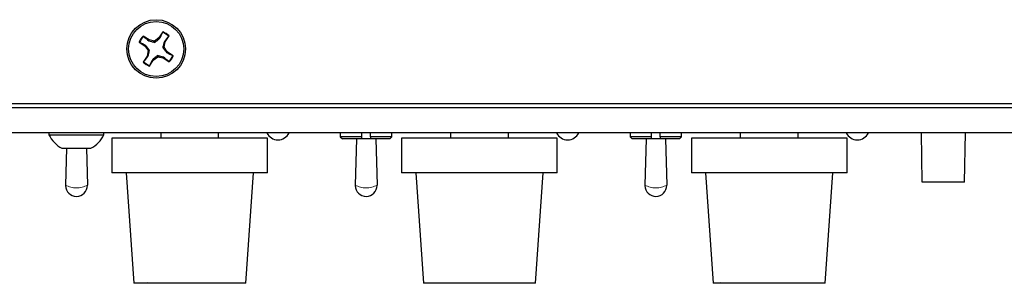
# Paper-space layout '_Top' of a CAD drawing. Header units: millimetres. Extents: x -329 to 153, y -147 to 87.
# Tile 4 of 6: x -105 to 14, y -140 to -108. Entities that reach past the tile are written whole.
import ezdxf

# ---------------------------------------------------------------- set-up
doc = ezdxf.new("R2010")
doc.units = ezdxf.units.MM
doc.linetypes.add('PHANTOM', pattern=[12.7, 6.35, -1.27, 1.27, -1.27, 1.27, -1.27])

psp = doc.layouts.new('_Top')

# ---------------------------------------------------------------- linework, layer by layer
at = {"color": 7, "linetype": 'Continuous', "lineweight": 25}
for p, q in [((-87.38, -109.1), (-87.85, -109.82)), ((-87.39, -109.16), (-87.38, -109.1)), ((-87.11, -110.31), (-86.63, -109.58)), ((-86.68, -109.62), (-86.63, -109.58)), ((-90.25, -110.34), (-89.53, -110.82)), ((-90.2, -110.36), (-90.25, -110.34)), ((-89.05, -110.07), (-89.77, -109.6)), ((-89.73, -109.65), (-89.77, -109.6)), ((-89.46, -110.74), (-89.53, -110.82)), ((-89.08, -110.17), (-89.05, -110.07)), ((-88.4, -110.2), (-89.05, -110.07)), ((-87.85, -109.82), (-88.4, -110.2)), ((-88.36, -110.36), (-88.4, -110.2)), ((-87.77, -109.9), (-87.85, -109.82)), ((-87.23, -110.96), (-87.11, -110.31)), ((-87.2, -110.27), (-87.11, -110.31)), ((-89.53, -110.82), (-89.16, -111.36)), ((-89.16, -111.36), (-89.28, -112.01)), ((-88.99, -111.33), (-89.16, -111.36)), ((-88.02, -111.96), (-87.99, -112.13)), ((-87.39, -110.99), (-87.23, -110.96)), ((-86.85, -111.51), (-87.23, -110.96)), ((-86.93, -111.58), (-86.85, -111.51)), ((-86.13, -111.98), (-86.85, -111.51)), ((-86.19, -111.96), (-86.13, -111.98)), ((-89.28, -112.01), (-89.75, -112.74)), ((-89.71, -112.7), (-89.75, -112.74)), ((-89.18, -112.05), (-89.28, -112.01)), ((-89.01, -113.22), (-88.54, -112.5)), ((-89, -113.17), (-89.01, -113.22)), ((-88.61, -112.43), (-88.54, -112.5)), ((-88.54, -112.5), (-87.99, -112.13)), ((-87.99, -112.13), (-87.34, -112.25)), ((-87.3, -112.15), (-87.34, -112.25)), ((-87.34, -112.25), (-86.62, -112.72)), ((-86.65, -112.68), (-86.62, -112.72)), ((-308.54, -117.76), (132.15, -117.76)), ((153.11, -118.27), (-329.49, -118.27)), ((153.11, -121.31), (-329.49, -121.31)), ((-101.17, -121.31), (-101.17, -121.54)), ((-94.52, -121.54), (-94.52, -121.31)), ((-87.63, -121.31), (-87.63, -121.95)), ((-80.63, -121.95), (-80.63, -121.31)), ((-65.92, -121.31), (-65.92, -121.78)), ((-63.3, -121.78), (-63.3, -121.31)), ((-62.28, -121.78), (-62.28, -121.31)), ((-59.67, -121.78), (-59.67, -121.31)), ((-52.58, -121.31), (-52.58, -121.95)), ((-45.58, -121.95), (-45.58, -121.31)), ((-30.86, -121.31), (-30.86, -121.78)), ((-28.25, -121.78), (-28.25, -121.31)), ((-27.23, -121.78), (-27.23, -121.31)), ((-24.62, -121.78), (-24.62, -121.31)), ((-17.52, -121.31), (-17.52, -121.95)), ((-10.52, -121.95), (-10.52, -121.31)), ((4.5, -127.26), (4.4, -121.31)), ((9.61, -127.26), (9.72, -121.31)), ((-101.17, -121.54), (-94.52, -121.54)), ((-93.54, -121.95), (-93.54, -126.14)), ((-74.72, -121.95), (-93.54, -121.95)), ((-74.72, -126.14), (-74.72, -121.95)), ((-65.92, -121.78), (-65.66, -122.03)), ((-63.3, -121.78), (-65.92, -121.78)), ((-59.92, -122.03), (-65.66, -122.03)), ((-63.97, -122.03), (-64.13, -127.62)), ((-59.67, -121.78), (-62.28, -121.78)), ((-61.62, -122.03), (-61.46, -127.62)), ((-59.92, -122.03), (-59.67, -121.78)), ((-58.49, -121.95), (-58.49, -126.14)), ((-39.67, -121.95), (-58.49, -121.95)), ((-39.67, -126.14), (-39.67, -121.95)), ((-30.86, -121.78), (-30.61, -122.03)), ((-28.25, -121.78), (-30.86, -121.78)), ((-24.87, -122.03), (-30.61, -122.03)), ((-28.91, -122.03), (-29.07, -127.62)), ((-24.62, -121.78), (-27.23, -121.78)), ((-26.57, -122.03), (-26.41, -127.62)), ((-24.87, -122.03), (-24.62, -121.78)), ((-23.44, -121.95), (-23.44, -126.14)), ((-4.61, -121.95), (-23.44, -121.95)), ((-4.61, -126.14), (-4.61, -121.95)), ((-99.6, -123.16), (-96.09, -123.16)), ((-99.05, -123.16), (-99.18, -127.62)), ((-96.64, -123.16), (-96.51, -127.62)), ((-74.72, -126.14), (-93.54, -126.14)), ((-91.82, -126.14), (-90.9, -139.5)), ((-77.36, -139.5), (-76.43, -126.14)), ((-39.67, -126.14), (-58.49, -126.14)), ((-56.77, -126.14), (-55.85, -139.5)), ((-42.31, -139.5), (-41.38, -126.14)), ((-4.61, -126.14), (-23.44, -126.14)), ((-21.72, -126.14), (-20.79, -139.5)), ((-7.26, -139.5), (-6.33, -126.14)), ((9.61, -127.26), (4.5, -127.26)), ((-77.36, -139.5), (-90.9, -139.5)), ((-89.63, -139.45), (-89.53, -139.45)), ((-89.63, -139.45), (-89.62, -139.5)), ((-89.25, -139.45), (-89.15, -139.45)), ((-89.14, -139.5), (-89.15, -139.45)), ((-42.31, -139.5), (-55.85, -139.5)), ((-54.94, -139.45), (-54.86, -139.45)), ((-54.94, -139.45), (-54.94, -139.5)), ((-54.62, -139.45), (-54.52, -139.45)), ((-54.52, -139.5), (-54.52, -139.45)), ((-7.26, -139.5), (-20.79, -139.5)), ((-19.98, -139.45), (-19.9, -139.45)), ((-19.98, -139.45), (-19.97, -139.5)), ((-19.67, -139.45), (-19.58, -139.45)), ((-19.57, -139.5), (-19.58, -139.45))]:
    psp.add_line(p, q, dxfattribs=at)
for radius in [3.54, 3.33]:
    psp.add_circle((-88.19, -111.16), radius, dxfattribs=at)
for centre, radius, start, end in [((-88.19, -111.16), 2.16, 45.5028, 68.182), ((-88.19, -111.16), 2.22, 45.3054, 68.3793), ((-88.19, -111.16), 2.22, 135.3054, 158.3793), ((-88.19, -111.16), 2.16, 135.5028, 158.182), ((-88.19, -111.16), 2.16, 315.5028, 338.182), ((-88.19, -111.16), 2.22, 225.3054, 248.3793), ((-88.19, -111.16), 2.16, 225.5028, 248.182), ((-88.19, -111.16), 2.22, 315.3054, 338.3793), ((-73.46, -120.65), 1.5, 206.3099, 333.6901), ((-38.41, -120.65), 1.5, 206.3099, 333.6901), ((-3.36, -120.65), 1.5, 206.3099, 333.6901), ((-97.84, -119.89), 3.72, 206.4344, 241.8588), ((-97.84, -119.89), 3.72, 298.1412, 333.5656), ((-97.84, -127.66), 1.33, 181.146, 359.9621), ((-62.79, -127.66), 1.33, 181.146, 359.9621), ((-27.74, -127.66), 1.33, 181.146, 359.9621)]:
    psp.add_arc(centre, radius, start, end, dxfattribs=at)
at = {"color": 7, "linetype": 'PHANTOM', "lineweight": 18}
for centre in [(-97.84, -125.26), (-62.79, -125.26), (-27.74, -125.26)]:
    psp.add_arc(centre, 2.71, 240.5617, 299.4383, dxfattribs=at)
at = {"color": 7, "linetype": 'Continuous', "lineweight": 25}
for points in [[(-87.77, -109.9), (-87.65, -109.65), (-87.52, -109.4), (-87.39, -109.16)], [(-89.46, -110.74), (-89.71, -110.61), (-89.95, -110.49), (-90.2, -110.36)], [(-89.73, -109.65), (-89.52, -109.82), (-89.3, -110), (-89.08, -110.17)], [(-86.68, -109.62), (-86.85, -109.84), (-87.03, -110.05), (-87.2, -110.27)], [(-86.93, -111.58), (-86.68, -111.71), (-86.43, -111.84), (-86.19, -111.96)], [(-89.71, -112.7), (-89.53, -112.49), (-89.36, -112.27), (-89.18, -112.05)], [(-88.61, -112.43), (-88.74, -112.67), (-88.87, -112.92), (-89, -113.17)], [(-86.65, -112.68), (-86.87, -112.5), (-87.08, -112.33), (-87.3, -112.15)]]:
    psp.add_open_spline(points, degree=3, dxfattribs=at)
for points, knots in [([(-88.99, -111.33), (-89.08, -111.21), (-89.16, -111.11), (-89.31, -110.92), (-89.39, -110.83), (-89.46, -110.74)], [0, 0, 0, 0, 0.5, 0.5, 1, 1, 1, 1]), ([(-89.08, -110.17), (-88.97, -110.2), (-88.86, -110.23), (-88.63, -110.29), (-88.5, -110.33), (-88.36, -110.36)], [0, 0, 0, 0, 0.5, 0.5, 1, 1, 1, 1]), ([(-88.36, -110.36), (-88.24, -110.27), (-88.15, -110.19), (-87.95, -110.04), (-87.86, -109.97), (-87.77, -109.9)], [0, 0, 0, 0, 0.5, 0.5, 1, 1, 1, 1]), ([(-87.2, -110.27), (-87.23, -110.38), (-87.26, -110.49), (-87.33, -110.73), (-87.36, -110.85), (-87.39, -110.99)], [0, 0, 0, 0, 0.5, 0.5, 1, 1, 1, 1]), ([(-89.18, -112.05), (-89.15, -111.94), (-89.12, -111.83), (-89.06, -111.59), (-89.03, -111.47), (-88.99, -111.33)], [0, 0, 0, 0, 0.5, 0.5, 1, 1, 1, 1]), ([(-88.02, -111.96), (-88.14, -112.05), (-88.24, -112.13), (-88.43, -112.28), (-88.52, -112.35), (-88.61, -112.43)], [0, 0, 0, 0, 0.5, 0.5, 1, 1, 1, 1]), ([(-87.3, -112.15), (-87.41, -112.12), (-87.52, -112.09), (-87.76, -112.03), (-87.88, -112), (-88.02, -111.96)], [0, 0, 0, 0, 0.5, 0.5, 1, 1, 1, 1]), ([(-87.39, -110.99), (-87.3, -111.11), (-87.23, -111.21), (-87.07, -111.4), (-87, -111.49), (-86.93, -111.58)], [0, 0, 0, 0, 0.5, 0.5, 1, 1, 1, 1]), ([(-63.3, -122.03), (-63.3, -122.02), (-63.3, -122), (-63.3, -121.96), (-63.3, -121.93), (-63.3, -121.9), (-63.3, -121.86), (-63.3, -121.83), (-63.3, -121.8), (-63.3, -121.78), (-63.3, -121.78)], [0, 0, 0, 0, 0.132422, 0.266084, 0.400983, 0.537123, 0.674515, 0.81317, 0.953083, 1, 1, 1, 1]), ([(-62.28, -121.78), (-62.28, -121.79), (-62.28, -121.81), (-62.28, -121.85), (-62.28, -121.88), (-62.28, -121.92), (-62.28, -121.95), (-62.28, -121.99), (-62.28, -122.01), (-62.28, -122.03), (-62.28, -122.03)], [0, 0, 0, 0, 0.140265, 0.279293, 0.417082, 0.553636, 0.688965, 0.823078, 0.955973, 1, 1, 1, 1]), ([(-28.25, -122.03), (-28.25, -122.02), (-28.25, -122), (-28.25, -121.96), (-28.25, -121.93), (-28.25, -121.9), (-28.25, -121.86), (-28.25, -121.83), (-28.25, -121.8), (-28.25, -121.78), (-28.25, -121.78)], [0, 0, 0, 0, 0.132422, 0.266084, 0.400983, 0.537123, 0.674515, 0.81317, 0.953083, 1, 1, 1, 1]), ([(-27.23, -121.78), (-27.23, -121.79), (-27.23, -121.81), (-27.23, -121.85), (-27.23, -121.88), (-27.23, -121.92), (-27.23, -121.95), (-27.23, -121.99), (-27.23, -122.01), (-27.23, -122.03), (-27.23, -122.03)], [0, 0, 0, 0, 0.140265, 0.279293, 0.417082, 0.553636, 0.688965, 0.823078, 0.955973, 1, 1, 1, 1]), ([(-89.25, -139.45), (-89.3, -139.49), (-89.34, -139.5), (-89.44, -139.5), (-89.49, -139.49), (-89.53, -139.45)], [0, 0, 0, 0, 0.5, 0.5, 1, 1, 1, 1]), ([(-54.62, -139.45), (-54.66, -139.49), (-54.7, -139.5), (-54.78, -139.5), (-54.82, -139.49), (-54.86, -139.45)], [0, 0, 0, 0, 0.5, 0.5, 1, 1, 1, 1]), ([(-19.67, -139.45), (-19.7, -139.49), (-19.74, -139.5), (-19.82, -139.5), (-19.86, -139.49), (-19.9, -139.45)], [0, 0, 0, 0, 0.5, 0.5, 1, 1, 1, 1])]:
    psp.add_open_spline(points, degree=3, knots=knots, dxfattribs=at)

doc.saveas('drawing.dxf')
